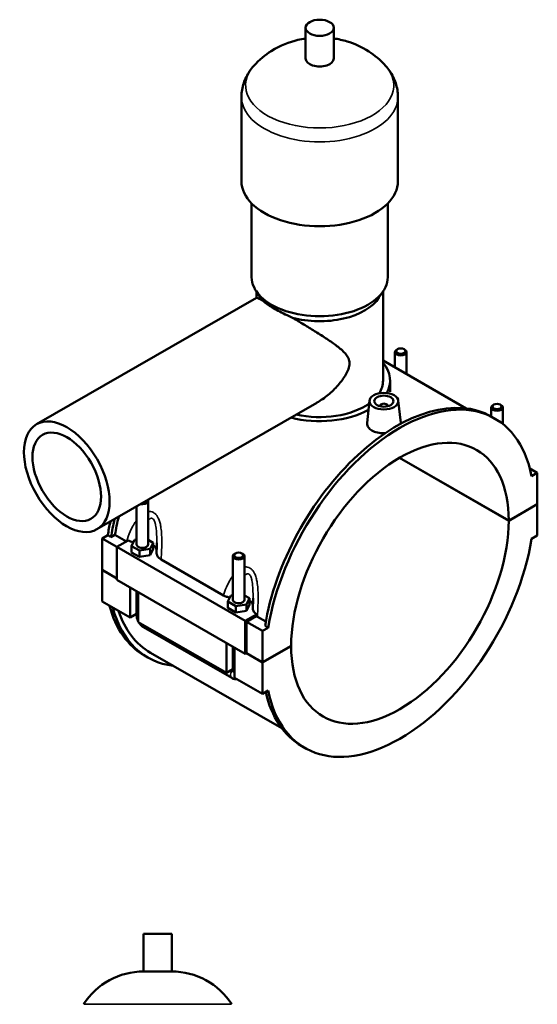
# Model space of a CAD drawing. Header units: millimetres. Extents: x 0 to 986, y -206 to 1211.
# Tile 9 of 9: x 717 to 986, y 608 to 1120. Entities that reach past the tile are written whole.
import ezdxf

# ---------------------------------------------------------------- set-up
doc = ezdxf.new("R2010")
doc.units = ezdxf.units.MM
doc.layers.add('Visible (ISO)', color=7, linetype='Continuous', lineweight=50)
doc.layers.add('Visible Narrow (ISO)', color=7, linetype='Continuous', lineweight=35)

msp = doc.modelspace()

# ---------------------------------------------------------------- linework, layer by layer
at = {"layer": 'Visible (ISO)'}
for p, q in [((865.381, 1099.917), (865.381, 1115.876)), ((880.021, 1099.917), (880.021, 1115.876)), ((832.034, 1036.083), (832.034, 1079.969)), ((913.367, 1036.083), (913.367, 1079.969)), ((837.321, 986.213), (837.321, 1024.536)), ((908.081, 986.213), (908.081, 1024.536)), ((841.871, 975.542), (839.587, 979.037)), ((839.761, 975.47), (839.761, 978.772)), ((903.53, 975.542), (905.814, 979.037)), ((905.641, 932.353), (905.641, 978.772)), ((725.459, 909.648), (839.793, 975.489)), ((913.141, 948.705), (912.715, 948.458)), ((916.548, 948.705), (916.974, 948.458)), ((905.641, 942.801), (948.79, 917.953)), ((911.844, 939.229), (911.844, 947.241)), ((917.844, 935.774), (917.844, 947.241)), ((909.301, 926.569), (909.301, 932.353)), ((898.59, 921.967), (897.353, 910.423)), ((913.562, 921.967), (914.804, 910.382)), ((756.898, 855.053), (871.232, 920.894)), ((904.076, 919.062), (904.076, 919.248)), ((908.076, 919.062), (908.076, 919.248)), ((961.907, 918.412), (961.907, 913.722)), ((963.204, 919.876), (962.778, 919.629)), ((966.611, 919.876), (967.037, 919.629)), ((967.907, 918.412), (967.907, 909.83)), ((963.764, 912.654), (962.095, 913.614)), ((970.988, 859.501), (914.166, 892.223)), ((914.236, 892.264), (970.988, 859.582)), ((981.988, 886.66), (985.838, 884.443)), ((985.838, 884.443), (982.893, 882.748)), ((985.838, 868.133), (985.838, 884.443)), ((777.494, 866.913), (777.494, 847.16)), ((783.494, 869.874), (783.494, 847.16)), ((970.988, 859.582), (985.838, 868.133)), ((985.838, 868.052), (970.988, 859.501)), ((985.767, 868.093), (985.838, 868.052)), ((985.838, 851.742), (985.838, 868.052)), ((759.563, 850.239), (762.508, 851.934)), ((759.563, 850.239), (767.2, 845.841)), ((759.563, 833.929), (759.563, 850.239)), ((764.176, 850.974), (762.508, 851.934)), ((766.257, 852.172), (764.176, 850.974)), ((772.223, 848.737), (766.257, 852.172)), ((982.893, 850.046), (985.838, 851.742)), ((773.11, 849.248), (767.2, 845.844)), ((767.2, 845.844), (833.951, 807.405)), ((767.2, 845.844), (767.2, 828.717)), ((774.917, 846.3), (776.411, 849.511)), ((774.917, 843.029), (774.917, 846.3)), ((779, 843.949), (774.917, 846.3)), ((776.411, 849.511), (777.494, 849.678)), ((783.494, 849.504), (786.071, 848.021)), ((786.071, 848.021), (784.576, 844.809)), ((786.071, 844.75), (786.071, 848.021)), ((774.917, 843.029), (779, 840.678)), ((784.576, 844.809), (779, 843.949)), ((779, 840.678), (779, 843.949)), ((779, 840.678), (784.576, 841.539)), ((784.576, 841.539), (784.576, 844.809)), ((784.576, 841.539), (786.071, 844.75)), ((827.557, 818.331), (827.557, 841.045)), ((828.853, 842.509), (828.428, 842.262)), ((832.261, 842.509), (832.686, 842.262)), ((833.557, 818.331), (833.557, 841.045)), ((790.287, 839.329), (822.638, 820.7)), ((759.563, 833.929), (767.2, 829.531)), ((759.563, 833.847), (759.634, 833.888)), ((759.563, 817.537), (759.563, 833.847)), ((767.2, 829.449), (759.563, 833.847)), ((767.2, 828.717), (833.951, 790.278)), ((774.13, 809.149), (774.13, 824.726)), ((777.494, 822.789), (777.494, 810.37)), ((778.373, 822.283), (778.373, 806.706)), ((824.98, 817.47), (826.475, 820.682)), ((826.475, 820.682), (827.557, 820.849)), ((833.557, 820.675), (836.134, 819.191)), ((759.563, 817.537), (774.13, 809.149)), ((824.98, 814.2), (824.98, 817.47)), ((829.063, 815.119), (824.98, 817.47)), ((834.639, 815.98), (829.063, 815.119)), ((829.063, 811.849), (829.063, 815.119)), ((836.134, 819.191), (834.639, 815.98)), ((834.639, 812.71), (834.639, 815.98)), ((834.639, 812.71), (836.134, 815.921)), ((836.134, 815.921), (836.134, 819.191)), ((777.494, 811.086), (774.13, 809.149)), ((824.98, 814.2), (829.063, 811.849)), ((829.063, 811.849), (834.639, 812.71)), ((833.951, 807.405), (839.861, 810.808)), ((839.717, 809.908), (834.658, 806.995)), ((844.651, 807.028), (840.297, 809.535)), ((778.373, 806.706), (824.193, 780.319)), ((781.118, 804.097), (826.939, 777.71)), ((833.951, 790.278), (833.951, 807.405)), ((834.658, 806.995), (843.002, 802.19)), ((834.658, 806.995), (834.658, 790.685)), ((845.946, 803.885), (844.278, 804.846)), ((845.946, 803.885), (843.002, 802.19)), ((843.002, 802.19), (843.002, 785.88)), ((824.193, 780.319), (824.193, 795.897)), ((827.557, 781.541), (827.557, 793.96)), ((843.002, 785.88), (857.851, 794.431)), ((857.851, 794.349), (843.002, 785.798)), ((857.78, 794.39), (857.851, 794.349)), ((783.306, 788.366), (781.637, 789.327)), ((784.743, 790.862), (852.976, 751.569)), ((828.436, 793.454), (828.436, 777.876)), ((834.658, 790.685), (833.951, 790.278)), ((843.002, 785.798), (834.587, 790.644)), ((834.658, 790.685), (843.002, 785.88)), ((843.002, 785.798), (843.002, 769.488)), ((827.557, 782.257), (824.193, 780.319)), ((828.436, 777.876), (843.002, 769.488)), ((843.002, 769.488), (845.946, 771.184)), ((865.076, 741.278), (863.407, 742.239)), ((795.784, 644.597), (781.144, 644.597)), ((781.144, 625.077), (781.144, 644.597)), ((795.784, 625.077), (795.784, 644.597)), ((795.784, 625.077), (781.144, 625.077))]:
    msp.add_line(p, q, dxfattribs=at)
for centre, start, end in [((781.144, 588.031), 90, 147.38758), ((795.784, 588.031), 32.61242, 90)]:
    msp.add_arc(centre, 37.046, start, end, dxfattribs=at)
for centre, major_axis, ratio in [((872.701, 1115.876), (7.32, 0), 0.5758617), ((914.844, 947.732), (2.4, 0), 0.5758617), ((906.076, 921.701), (7.5, 0), 0.5758617), ((906.076, 921.701), (5, 0), 0.5758617), ((964.907, 918.903), (2.4, 0), 0.5758617), ((741.179, 882.351), (15.72, -27.297), 0.5780931), ((741.179, 882.351), (12.576, -21.838), 0.5780931), ((830.557, 841.535), (2.4, 0), 0.5758617)]:
    msp.add_ellipse(centre, major_axis=major_axis, ratio=ratio, dxfattribs=at)
for centre, major_axis, ratio, start_param, end_param in [((872.701, 1099.917), (-7.32, 0), 0.5758617, 0, 3.1415927), ((872.701, 1036.083), (-40.667, 0), 0.5758617, 0, 3.1415927), ((872.701, 986.213), (-35.38, 0), 0.5758617, 0, 3.1415927), ((872.701, 982.223), (-32.94, 0), 0.5758617, 0.3599086, 0.4451814), ((872.701, 982.223), (32.94, 0), 0.5758617, 4.2672076, 5.9232767), ((914.844, 947.241), (-3, 0), 0.5758617, 5.5016397, 10.2063236), ((872.701, 932.353), (36.6, 0), 0.5758617, 5.9737411, 6.7342121), ((872.701, 932.353), (32.94, 0), 0.5758617, 5.9292044, 6.2831853), ((914.42, 826.966), (49.344, 85.688), 0.5780931, 5.699524, 8.4337755), ((912.751, 827.927), (49.344, 85.688), 0.5780931, 0, 2.1505902), ((872.701, 932.353), (36.6, 0), 0.5758617, 4.291049, 5.4784443), ((872.701, 932.353), (32.94, 0), 0.5758617, 4.3337474, 5.6090181), ((906.076, 919.248), (-2, 0), 0.5758617, 2.9729035, 6.4518745), ((964.907, 918.412), (-3, 0), 0.5758617, 5.5016397, 10.2063236), ((914.42, 826.966), (39.923, 69.327), 0.5780931, 5.4964784, 8.6368211), ((780.494, 869.874), (3, 0), 0.5758617, 4.4561297, 6.5394446), ((780.494, 870.365), (2.4, 0), 0.5758617, 5.0069878, 5.9885865), ((832.65, 874.054), (49.344, 85.688), 0.5780931, 2.0447641, 2.1505902), ((832.65, 874.054), (-47.907, -83.192), 0.5780931, 5.1767487, 5.2859828), ((830.981, 875.015), (-49.344, -85.688), 0.5780931, 5.2112217, 5.2921829), ((914.42, 826.966), (-39.923, -69.327), 0.5780931, 5.4964784, 8.6368211), ((780.494, 847.16), (-3, 0), 0.5758617, 0, 3.1415927), ((780.494, 843.89), (7.5, 0), 0.5758617, 0.1296477, 0.7324026), ((914.42, 826.966), (-49.344, -85.688), 0.5780931, 5.699524, 8.4337755), ((830.557, 841.045), (3, 0), 0.5758617, 2.360047, 7.0647309), ((830.981, 875.015), (-49.344, -85.688), 0.5780931, 5.7558851, 6.2831853), ((832.65, 874.054), (-49.344, -85.688), 0.5780931, 5.7558851, 6.5251304), ((830.557, 818.331), (-3, 0), 0.5758617, 0, 3.1415927), ((830.557, 815.06), (7.5, 0), 0.5758617, 0.1296477, 0.7324026), ((832.65, 874.054), (-47.907, -83.192), 0.5780931, 5.8099399, 6.2831853), ((912.751, 827.927), (-49.344, -85.688), 0.5780931, 5.7238645, 6.2831853)]:
    msp.add_ellipse(centre, major_axis=major_axis, ratio=ratio, start_param=start_param, end_param=end_param, dxfattribs=at)
for points, knots in [([(865.381, 1110.349), (864.049, 1110.149), (862.705, 1109.893), (856.966, 1108.529), (852.376, 1106.873), (844.463, 1101.864), (841.321, 1099.387), (838.31, 1095.952)], [7.32269345, 7.32269345, 7.32269345, 7.32269345, 7.45993851, 7.45993851, 7.90124478, 7.90124478, 8.17184916, 8.17184916, 8.17184916, 8.17184916]), ([(907.091, 1095.952), (904.187, 1099.265), (901.16, 1101.685), (894.342, 1106.086), (890.619, 1107.655), (884.658, 1109.491), (882.322, 1110.004), (880.021, 1110.349)], [5.96531778, 5.96531778, 5.96531778, 5.96531778, 6.22626042, 6.22626042, 6.57732596, 6.57732596, 6.81447349, 6.81447349, 6.81447349, 6.81447349]), ([(838.31, 1095.952), (837.585, 1095.126), (836.9, 1094.248), (835.631, 1092.386), (835.047, 1091.401), (834.009, 1089.328), (833.556, 1088.239), (832.813, 1085.978), (832.524, 1084.805), (832.134, 1082.411), (832.034, 1081.19), (832.034, 1079.969)], [1.88866385, 1.88866385, 1.88866385, 1.88866385, 1.98216998, 1.98216998, 2.07567611, 2.07567611, 2.16918223, 2.16918223, 2.26268836, 2.26268836, 2.35619449, 2.35619449, 2.35619449, 2.35619449]), ([(913.367, 1079.969), (913.367, 1081.19), (913.267, 1082.411), (912.877, 1084.805), (912.588, 1085.978), (911.845, 1088.239), (911.392, 1089.328), (910.354, 1091.401), (909.77, 1092.386), (908.501, 1094.248), (907.816, 1095.126), (907.091, 1095.952)], [5.49778714, 5.49778714, 5.49778714, 5.49778714, 5.59129327, 5.59129327, 5.6847994, 5.6847994, 5.77830553, 5.77830553, 5.87181166, 5.87181166, 5.96531778, 5.96531778, 5.96531778, 5.96531778]), ([(839.793, 975.489), (839.87, 975.533), (840.088, 975.48), (840.898, 975.135), (841.496, 974.839), (842.508, 974.304), (842.733, 974.183), (842.971, 974.055)], [2.9671224, 2.9671224, 2.9671224, 2.9671224, 3.6047836, 3.6047836, 4.2497014, 4.2497014, 4.4189651, 4.4189651, 4.4189651, 4.4189651]), ([(842.971, 974.055), (843.241, 973.776), (843.572, 973.476), (844.525, 972.701), (845.215, 972.202), (846.816, 971.147), (847.727, 970.591), (849.69, 969.46), (850.789, 968.859), (853.16, 967.628), (854.43, 966.997), (856.65, 965.945), (857.581, 965.518), (858.516, 965.103)], [2.4086649, 2.4086649, 2.4086649, 2.4086649, 2.6983398, 2.6983398, 3.1146418, 3.1146418, 3.5309437, 3.5309437, 3.9472456, 3.9472456, 4.3635475, 4.3635475, 4.6532225, 4.6532225, 4.6532225, 4.6532225]), ([(858.516, 965.103), (859.016, 964.807), (859.519, 964.508), (861.947, 963.062), (863.9, 961.889), (867.707, 959.574), (869.562, 958.432), (873.275, 956.102), (875.238, 954.843), (878.959, 952.346), (880.717, 951.11), (883.855, 948.64), (885.229, 947.427), (886.829, 945.434), (887.283, 944.74), (887.949, 943.197), (888.163, 942.348), (888.163, 940.332), (887.949, 939.35), (887.283, 937.417), (886.829, 936.467), (885.229, 933.638), (883.855, 931.791), (880.717, 928.223), (878.959, 926.522), (875.238, 923.448), (873.275, 922.075), (871.271, 920.916), (871.252, 920.905), (871.232, 920.894)], [-15.4980389, -15.4980389, -15.4980389, -15.4980389, -15.3287752, -15.3287752, -14.6838575, -14.6838575, -14.0389397, -14.0389397, -13.2989732, -13.2989732, -12.5590068, -12.5590068, -11.8190403, -11.8190403, -11.4490571, -11.4490571, -11.0790738, -11.0790738, -10.7090906, -10.7090906, -10.3391074, -10.3391074, -9.5991409, -9.5991409, -8.8591745, -8.8591745, -8.119208, -8.119208, -8.1119515, -8.1119515, -8.1119515, -8.1119515]), ([(906.9, 905.114), (906.62, 905.087), (906.342, 905.068), (904.971, 905.015), (903.8, 905.095), (901.643, 905.544), (900.659, 905.913), (899.882, 906.361), (899.105, 906.808), (898.433, 907.392), (897.546, 908.696), (897.33, 909.415), (897.334, 910.199), (897.341, 910.31), (897.353, 910.423)], [4.5307502, 4.5307502, 4.5307502, 4.5307502, 4.6128429, 4.6128429, 4.9425052, 4.9425052, 5.2721674, 5.2721674, 5.2721674, 5.6018297, 5.6018297, 5.931492, 5.931492, 5.9855791, 5.9855791, 5.9855791, 5.9855791]), ([(914.803, 910.382), (914.814, 910.286), (914.819, 910.191), (914.818, 910.037), (914.815, 909.977), (914.811, 909.917)], [3.242656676, 3.242656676, 3.242656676, 3.242656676, 3.295408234, 3.295408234, 3.328507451, 3.328507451, 3.328507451, 3.328507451]), ([(773.11, 849.248), (773.494, 849.063), (773.907, 848.9), (774.833, 848.601), (775.348, 848.472), (775.882, 848.374)], [-0.6938751, -0.6938751, -0.6938751, -0.6938751, -0.54363219, -0.54363219, -0.37524843, -0.37524843, -0.37524843, -0.37524843]), ([(787.994, 848.061), (787.994, 847.72), (787.992, 847.378), (787.984, 846.69), (787.979, 846.344), (787.964, 845.652), (787.956, 845.304), (787.936, 844.608), (787.925, 844.259), (787.901, 843.56), (787.888, 843.211), (787.875, 842.861)], [5.01858729, 5.01858729, 5.01858729, 5.01858729, 5.13285156, 5.13285156, 5.24711582, 5.24711582, 5.36138009, 5.36138009, 5.47564435, 5.47564435, 5.58990862, 5.58990862, 5.58990862, 5.58990862]), ([(787.875, 842.861), (787.864, 842.597), (787.89, 842.332), (788.055, 841.634), (788.259, 841.207), (788.97, 840.252), (789.553, 839.752), (790.287, 839.329)], [-0.67827021, -0.67827021, -0.67827021, -0.67827021, -0.54066017, -0.54066017, -0.31131092, -0.31131092, 0, 0, 0, 0]), ([(822.638, 820.7), (823.136, 820.413), (823.699, 820.165), (824.827, 819.789), (825.376, 819.649), (825.945, 819.544)], [-0.76665576, -0.76665576, -0.76665576, -0.76665576, -0.55488933, -0.55488933, -0.37524941, -0.37524941, -0.37524941, -0.37524941]), ([(838.057, 819.231), (838.057, 818.891), (838.055, 818.548), (838.047, 817.86), (838.042, 817.515), (838.028, 816.822), (838.019, 816.475), (837.999, 815.779), (837.988, 815.43), (837.964, 814.731), (837.951, 814.381), (837.938, 814.031)], [5.01858729, 5.01858729, 5.01858729, 5.01858729, 5.13285156, 5.13285156, 5.24711582, 5.24711582, 5.36138009, 5.36138009, 5.47564435, 5.47564435, 5.58990862, 5.58990862, 5.58990862, 5.58990862]), ([(777.494, 810.37), (777.494, 809.842), (777.564, 809.336), (777.8, 808.359), (777.967, 807.889), (778.237, 807.304), (778.303, 807.171), (778.373, 807.04)], [1.57079633, 1.57079633, 1.57079633, 1.57079633, 1.88495559, 1.88495559, 2.19911486, 2.19911486, 2.29311877, 2.29311877, 2.29311877, 2.29311877]), ([(837.938, 814.031), (837.928, 813.789), (837.949, 813.547), (838.089, 812.892), (838.268, 812.485), (838.857, 811.629), (839.303, 811.194), (839.861, 810.808)], [-0.65572689, -0.65572689, -0.65572689, -0.65572689, -0.52961225, -0.52961225, -0.31209166, -0.31209166, -0.0501672, -0.0501672, -0.0501672, -0.0501672]), ([(778.66, 806.54), (778.742, 806.408), (778.828, 806.279), (779.204, 805.747), (779.528, 805.367), (780.256, 804.674), (780.66, 804.361), (781.118, 804.097)], [2.41490107, 2.41490107, 2.41490107, 2.41490107, 2.51327412, 2.51327412, 2.82743339, 2.82743339, 3.14159265, 3.14159265, 3.14159265, 3.14159265]), ([(826.939, 777.71), (827.397, 777.446), (827.912, 777.229), (828.925, 777.026), (829.387, 776.995), (829.869, 777.051)], [3.14159265, 3.14159265, 3.14159265, 3.14159265, 3.45575192, 3.45575192, 3.68065751, 3.68065751, 3.68065751, 3.68065751])]:
    msp.add_open_spline(points, degree=3, knots=knots, dxfattribs=at)
for points in [[(839.861, 810.808), (839.811, 810.508), (839.763, 810.207), (839.717, 809.908)], [(840.297, 809.535), (840.092, 809.653), (839.898, 809.778), (839.717, 809.908)]]:
    msp.add_open_spline(points, degree=3, dxfattribs=at)
at = {"layer": 'Visible Narrow (ISO)'}
msp.add_line((826.515, 607.997), (750.413, 607.997), dxfattribs=at)
for centre, major_axis, ratio, start_param, end_param in [((872.701, 1085.953), (-38.525, 0), 0.5758617, 5.8156547, 9.8923086), ((872.701, 1079.969), (-40.667, 0), 0.5758617, 0, 3.1415927), ((780.494, 810.37), (-3, 0), 0.5758617, 0, 0.7853982), ((782.615, 806.696), (-1.497, -2.6), 0.5780931, 5.4920009, 6.2831853), ((828.436, 780.31), (-1.497, -2.6), 0.5780931, 4.3521357, 6.2831853), ((830.557, 781.541), (-3, 0), 0.5758617, 0, 0.7853982)]:
    msp.add_ellipse(centre, major_axis=major_axis, ratio=ratio, start_param=start_param, end_param=end_param, dxfattribs=at)
for points, knots in [([(790.287, 839.329), (790.378, 841.012), (790.465, 842.72), (790.576, 845.871), (790.609, 847.308), (790.604, 850.225), (790.565, 851.706), (790.37, 854.316), (790.244, 855.447), (789.924, 857.278), (789.769, 857.992), (789.357, 859.456), (789.091, 860.2), (788.538, 861.353), (788.284, 861.794), (787.712, 862.589), (787.395, 862.943), (786.825, 863.433), (786.589, 863.601), (786.344, 863.743), (786.098, 863.884), (785.844, 863.998), (785.184, 864.216), (784.772, 864.282), (784.069, 864.292), (783.781, 864.266), (783.494, 864.216)], [-5.7455062, -5.7455062, -5.7455062, -5.7455062, -5.2503881, -5.2503881, -4.8430191, -4.8430191, -4.4286791, -4.4286791, -4.109956, -4.109956, -3.9011898, -3.9011898, -3.6677896, -3.6677896, -3.5079919, -3.5079919, -3.3481679, -3.3481679, -3.2440869, -3.2440869, -3.2440869, -3.140006, -3.140006, -2.980182, -2.980182, -2.8691306, -2.8691306, -2.8691306, -2.8691306]), ([(783.494, 859.612), (783.738, 859.924), (783.992, 860.19), (784.447, 860.539), (784.645, 860.65), (785.041, 860.779), (785.238, 860.797), (785.556, 860.738), (785.678, 860.692), (785.797, 860.624), (785.916, 860.555), (786.031, 860.464), (786.308, 860.181), (786.463, 859.96), (786.745, 859.441), (786.871, 859.142), (787.148, 858.341), (787.284, 857.808), (787.496, 856.738), (787.578, 856.207), (787.749, 854.827), (787.821, 853.958), (787.939, 851.925), (787.971, 850.75), (787.991, 849.067), (787.994, 848.564), (787.994, 848.061)], [2.6059872, 2.6059872, 2.6059872, 2.6059872, 2.8203842, 2.8203842, 2.980182, 2.980182, 3.140006, 3.140006, 3.2440869, 3.2440869, 3.2440869, 3.3481679, 3.3481679, 3.5079919, 3.5079919, 3.6677896, 3.6677896, 3.9011898, 3.9011898, 4.109956, 4.109956, 4.4286791, 4.4286791, 4.8430191, 4.8430191, 5.0185873, 5.0185873, 5.0185873, 5.0185873]), ([(777.494, 859.728), (776.905, 858.944), (776.364, 858.109), (775.239, 856.159), (774.679, 855.026), (773.464, 852.225), (772.864, 850.53), (772.357, 848.814)], [-1.9704136, -1.9704136, -1.9704136, -1.9704136, -1.6451547, -1.6451547, -1.2377858, -1.2377858, -0.6625717, -0.6625717, -0.6625717, -0.6625717]), ([(840.297, 809.535), (840.408, 811.529), (840.516, 813.559), (840.639, 817.042), (840.673, 818.478), (840.667, 821.395), (840.628, 822.877), (840.434, 825.487), (840.307, 826.618), (839.988, 828.449), (839.832, 829.163), (839.421, 830.626), (839.155, 831.37), (838.601, 832.524), (838.347, 832.964), (837.775, 833.759), (837.458, 834.114), (836.888, 834.603), (836.652, 834.772), (836.407, 834.913), (836.161, 835.054), (835.907, 835.168), (835.247, 835.387), (834.835, 835.453), (834.132, 835.462), (833.844, 835.437), (833.557, 835.387)], [-5.8404368, -5.8404368, -5.8404368, -5.8404368, -5.2503881, -5.2503881, -4.8430191, -4.8430191, -4.4286791, -4.4286791, -4.109956, -4.109956, -3.9011898, -3.9011898, -3.6677896, -3.6677896, -3.5079919, -3.5079919, -3.3481679, -3.3481679, -3.2440869, -3.2440869, -3.2440869, -3.140006, -3.140006, -2.980182, -2.980182, -2.8691306, -2.8691306, -2.8691306, -2.8691306]), ([(827.557, 830.899), (826.968, 830.115), (826.427, 829.28), (825.302, 827.33), (824.742, 826.196), (823.626, 823.624), (823.096, 822.171), (822.638, 820.7)], [-1.9704136, -1.9704136, -1.9704136, -1.9704136, -1.6451547, -1.6451547, -1.2377858, -1.2377858, -0.7426677, -0.7426677, -0.7426677, -0.7426677]), ([(833.557, 830.782), (833.801, 831.095), (834.055, 831.361), (834.51, 831.709), (834.708, 831.821), (835.104, 831.95), (835.302, 831.968), (835.619, 831.908), (835.742, 831.862), (835.86, 831.794), (835.979, 831.726), (836.094, 831.635), (836.371, 831.352), (836.527, 831.131), (836.808, 830.611), (836.935, 830.313), (837.212, 829.512), (837.347, 828.979), (837.559, 827.909), (837.641, 827.378), (837.812, 825.997), (837.884, 825.129), (838.002, 823.096), (838.034, 821.921), (838.054, 820.237), (838.057, 819.735), (838.057, 819.231)], [2.6059872, 2.6059872, 2.6059872, 2.6059872, 2.8203842, 2.8203842, 2.980182, 2.980182, 3.140006, 3.140006, 3.2440869, 3.2440869, 3.2440869, 3.3481679, 3.3481679, 3.5079919, 3.5079919, 3.6677896, 3.6677896, 3.9011898, 3.9011898, 4.109956, 4.109956, 4.4286791, 4.4286791, 4.8430191, 4.8430191, 5.0185873, 5.0185873, 5.0185873, 5.0185873])]:
    msp.add_open_spline(points, degree=3, knots=knots, dxfattribs=at)

doc.saveas('drawing.dxf')
